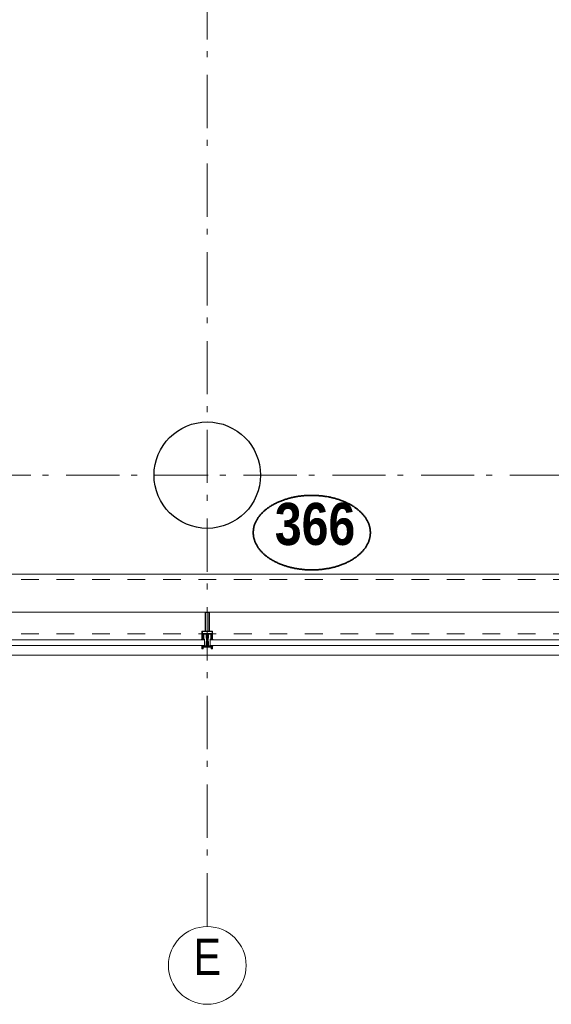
# Model space of a CAD drawing. Header units: millimetres. Extents: x 293454 to 524618, y 211738 to 307297.
# Tile 94 of 152: x 513192 to 515689, y 218048 to 222673. Entities that reach past the tile are written whole.
import ezdxf
from ezdxf.enums import TextEntityAlignment as Align

# ---------------------------------------------------------------- set-up
doc = ezdxf.new("R2010")
doc.units = ezdxf.units.MM
doc.header["$LTSCALE"] = 400
doc.linetypes.add('STYLE_01', pattern=[0.416641, 0.208282, -0.208359])
doc.linetypes.add('STYLE_06', pattern=[1.041641, 0.625, -0.208282, 0.069427, -0.138931])
for name, color, linetype, lineweight in [('Detailaanduiding', 5, 'Continuous', 70), ('mat-beton (ihwg)', 5, 'Continuous', 25), ('mat-glas', 5, 'Continuous', 15), ('None', 7, 'Continuous', 9)]:
    doc.layers.add(name, color=color, linetype=linetype, lineweight=lineweight)
doc.styles.add('Arial Narrow', font='ARIALN.TTF', dxfattribs={"height": 222.25})
doc.styles.add('Arial Narrow (bold)', font='ARIALNB.TTF', dxfattribs={"height": 172.861111})
doc.styles.get("Standard").update_dxf_attribs({"font": 'arial.ttf'})

# ---------------------------------------------------------------- blocks, each defined once
blk = doc.blocks.new('*U454')
at = {"layer": 'None', "color": 8, "linetype": 'Continuous', "lineweight": 9, "flags": 128}
for points in [[(52231.2, -35283), (52231.2, -35283, 0.390793), (52232.8, -35281.7), (52232.8, -35281.7, 0.390793), (52231.6, -35280), (52231.6, -35280, -0.352623), (52230.1, -35278.1), (52230.1, -35271.3), (52230.1, -35271.3, 0.414214), (52229.8, -35271), (52228.5, -35271), (52228, -35271.2), (52228, -35271.2, -0.520293), (52227.7, -35271), (52227.7, -35268.3), (52227.9, -35268.2), (52227.9, -35266.2), (52227.9, -35266.2, -0.577863), (52227.9, -35265.9), (52228, -35265.9), (52228, -35265.9, 0.366605), (52228.3, -35265.7), (52228.3, -35265.7, 0.366605), (52228.1, -35265.3), (52228.1, -35265.3, -0.130834), (52226.8, -35264.3), (52226.8, -35264.3, 0.439074), (52225.3, -35264.3), (52225.3, -35264.3, -0.133252), (52224, -35265.3), (52224, -35265.3, 0.366605), (52223.8, -35265.7), (52223.8, -35265.7, 0.366605), (52224.1, -35265.9), (52224.2, -35265.9), (52224.2, -35265.9, -0.577455), (52224.3, -35266.2), (52224.3, -35268.2), (52224.4, -35268.3), (52224.4, -35271), (52224.4, -35271, -0.52048), (52224.1, -35271.2), (52223.6, -35271), (52221.4, -35271), (52221.4, -35271, 0.414214), (52221.1, -35271.3), (52221.1, -35279.1), (52221.1, -35279.1, -0.255976), (52220.1, -35280.8), (52220.1, -35280.8, 0.749676), (52220.8, -35283), (52224.9, -35283), (52224.9, -35283, 0.414214), (52226.9, -35281), (52226.9, -35281, -0.402808), (52227.3, -35280.5), (52227.3, -35280.5, -0.402808), (52227.9, -35281), (52227.9, -35281, 0.233259), (52228.1, -35281.3), (52231.4, -35281.8), (52231.4, -35281.8, -0.419014), (52231.5, -35281.9), (52231.5, -35281.9, -0.419014), (52231.4, -35282), (52230.1, -35282), (52230.1, -35282, 0.414214), (52229.6, -35282.5), (52229.6, -35282.5, 0.414214), (52230.1, -35283)], [(52225.3, -35280), (52225.3, -35280, -0.552342), (52225.9, -35281.2), (52225.9, -35281.2, -0.263556), (52224.2, -35282.2), (52220.7, -35282.2), (52220.7, -35282.2, -0.437017), (52220.4, -35281.9), (52220.4, -35281.9, -0.437017), (52220.7, -35281.6), (52220.7, -35281.6, 0.396568), (52222.4, -35280.3), (52222.4, -35280.3, -0.418874), (52222.9, -35279.8)], [(52271.1, -35270.8), (52271.1, -35255), (52269.1, -35255), (52223, -35255), (52221.1, -35255), (52221.1, -35270.8), (52223.9, -35270.8), (52223.9, -35266.2), (52223.4, -35266.2), (52223.4, -35264.8), (52223.9, -35264.8), (52223.9, -35262.9), (52224.2, -35262.7), (52224.2, -35258.5), (52224.2, -35258.5, -0.414214), (52225.9, -35256.8), (52225.9, -35256.8), (52225.9, -35256.8, -0.414214), (52227.6, -35258.5), (52227.6, -35262.7), (52227.9, -35262.9), (52227.9, -35264.8), (52228.4, -35264.8), (52228.4, -35266.2), (52227.9, -35266.2), (52227.9, -35270.8), (52229.7, -35270.8), (52229.7, -35258), (52229.7, -35258, -0.414214), (52230.9, -35256.8), (52230.9, -35256.8), (52239.5, -35256.8), (52239.5, -35256.8, -0.414214), (52240.7, -35258), (52240.7, -35275), (52242.1, -35275), (52242.1, -35277.8), (52241.7, -35278.2), (52242.1, -35278.6), (52242.1, -35279.2), (52241.7, -35279.6), (52242.1, -35280), (52242.1, -35280.6), (52241.7, -35281), (52242.1, -35282), (52242.1, -35286.8), (52243.8, -35286.8), (52243.8, -35276), (52243.8, -35276, -0.414214), (52246, -35273.8), (52246.1, -35273.8), (52246.1, -35273.8, -0.414214), (52248.3, -35276), (52248.3, -35286.8), (52250, -35286.8), (52250, -35282), (52250.4, -35281), (52250, -35280.6), (52250, -35280), (52250.4, -35279.6), (52250, -35279.2), (52250, -35278.6), (52250.4, -35278.2), (52250, -35277.8), (52250, -35275), (52251.4, -35275), (52251.4, -35258), (52251.4, -35258, -0.414214), (52252.6, -35256.8), (52252.6, -35256.8), (52261.2, -35256.8), (52261.2, -35256.8, -0.414214), (52262.4, -35258), (52262.4, -35270.8), (52264.3, -35270.8), (52264.3, -35266.2), (52263.8, -35266.2), (52263.8, -35264.8), (52264.3, -35264.8), (52264.3, -35262.9), (52264.5, -35262.7), (52264.5, -35258.5), (52264.5, -35258.5, -0.414214), (52266.2, -35256.8), (52266.2, -35256.8), (52266.2, -35256.8, -0.414214), (52267.9, -35258.5), (52267.9, -35262.7), (52268.2, -35262.9), (52268.2, -35264.8), (52268.7, -35264.8), (52268.7, -35266.2), (52268.2, -35266.2), (52268.2, -35270.8)], [(52223.1, -35274.1), (52223.1, -35274.1, -0.414214), (52223.9, -35273.2), (52223.9, -35273.2, -0.414214), (52224.8, -35274.1), (52224.8, -35277), (52224.8, -35277, -0.414214), (52223.9, -35277.8), (52223.9, -35277.8, -0.414214), (52223.1, -35277)], [(52225.1, -35266, -0.29188), (52225.3, -35265.5), (52225.8, -35265.1), (52225.8, -35265.1, -0.344328), (52226.4, -35265.1), (52226.9, -35265.5), (52226.9, -35265.5, -0.29188), (52227, -35266), (52226.6, -35267.7), (52226.6, -35267.7, -0.348796), (52226.1, -35268.2), (52226.1, -35268.2, -0.348796), (52225.5, -35267.7), (52225.1, -35266)], [(52227.2, -35277.8, -0.414214), (52226.4, -35277), (52226.4, -35274.1), (52226.4, -35274.1, -0.414214), (52227.2, -35273.2), (52227.2, -35273.2, -0.414214), (52228.1, -35274.1), (52228.1, -35277), (52228.1, -35277, -0.414214), (52227.2, -35277.8)], [(52260.9, -35283), (52260.9, -35283, -0.390793), (52259.3, -35281.7), (52259.3, -35281.7, -0.390793), (52260.5, -35280), (52260.5, -35280, 0.352623), (52262.1, -35278.1), (52262.1, -35271.3), (52262.1, -35271.3, -0.414214), (52262.4, -35271), (52263.6, -35271), (52264.1, -35271.2), (52264.1, -35271.2, 0.520293), (52264.4, -35271), (52264.4, -35268.3), (52264.3, -35268.2), (52264.3, -35266.2), (52264.3, -35266.2, 0.577863), (52264.2, -35265.9), (52264.1, -35265.9), (52264.1, -35265.9, -0.366605), (52263.8, -35265.7), (52263.8, -35265.7, -0.366605), (52264, -35265.3), (52264, -35265.3, 0.130834), (52265.3, -35264.3), (52265.3, -35264.3, -0.439074), (52266.8, -35264.3), (52266.8, -35264.3, 0.133252), (52268.1, -35265.3), (52268.1, -35265.3, -0.366605), (52268.3, -35265.7), (52268.3, -35265.7, -0.366605), (52268, -35265.9), (52267.9, -35265.9), (52267.9, -35265.9, 0.577455), (52267.9, -35266.2), (52267.9, -35268.2), (52267.7, -35268.3), (52267.7, -35271), (52267.7, -35271, 0.52048), (52268, -35271.2), (52268.5, -35271), (52270.8, -35271), (52270.8, -35271, -0.414214), (52271.1, -35271.3), (52271.1, -35279.1), (52271.1, -35279.1, 0.255976), (52272, -35280.8), (52272, -35280.8, -0.749676), (52271.3, -35283), (52267.3, -35283), (52267.3, -35283, -0.414214), (52265.3, -35281), (52265.3, -35281, 0.402808), (52264.8, -35280.5), (52264.8, -35280.5, 0.402808), (52264.3, -35281), (52264.3, -35281, -0.233259), (52264, -35281.3), (52260.7, -35281.8), (52260.7, -35281.8, 0.419014), (52260.6, -35281.9), (52260.6, -35281.9, 0.419014), (52260.7, -35282), (52262, -35282), (52262, -35282, -0.414214), (52262.5, -35282.5), (52262.5, -35282.5, -0.414214), (52262, -35283)], [(52264.9, -35277.8, 0.414214), (52265.8, -35277), (52265.8, -35274.1), (52265.8, -35274.1, 0.414214), (52264.9, -35273.2), (52264.9, -35273.2, 0.414214), (52264.1, -35274.1), (52264.1, -35277), (52264.1, -35277, 0.414214), (52264.9, -35277.8)], [(52267, -35266, 0.29188), (52266.9, -35265.5), (52266.4, -35265.1), (52266.4, -35265.1, 0.344328), (52265.8, -35265.1), (52265.3, -35265.5), (52265.3, -35265.5, 0.29188), (52265.1, -35266), (52265.5, -35267.7), (52265.5, -35267.7, 0.348796), (52266.1, -35268.2), (52266.1, -35268.2, 0.348796), (52266.6, -35267.7), (52267, -35266)], [(52266.8, -35280), (52266.8, -35280, 0.552342), (52266.2, -35281.2), (52266.2, -35281.2, 0.263556), (52267.9, -35282.2), (52271.4, -35282.2), (52271.4, -35282.2, 0.437017), (52271.7, -35281.9), (52271.7, -35281.9, 0.437017), (52271.4, -35281.6), (52271.4, -35281.6, -0.396568), (52269.7, -35280.3), (52269.7, -35280.3, 0.418874), (52269.2, -35279.8)], [(52269.1, -35274.1), (52269.1, -35274.1, 0.414214), (52268.2, -35273.2), (52268.2, -35273.2, 0.414214), (52267.4, -35274.1), (52267.4, -35277), (52267.4, -35277, 0.414214), (52268.2, -35277.8), (52268.2, -35277.8, 0.414214), (52269.1, -35277)]]:
    blk.add_lwpolyline(points, format="xyb", close=True, dxfattribs=at)
blk.add_lwpolyline([(52250.1, -35256.8), (52250.1, -35272.5), (52242, -35272.5), (52242, -35256.8)], close=True, dxfattribs=at)
blk = doc.blocks.new('*U455')
at = {"layer": 'None', "color": 7}
blk.add_blockref('*U454', (0, 0), dxfattribs=at)
blk = doc.blocks.new('*U456')
at = {"layer": 'None', "color": 8, "linetype": 'Continuous', "lineweight": 9, "flags": 128}
for points in [[(52236.1, -35153), (52256.1, -35153), (52256.1, -35243), (52271.1, -35243), (52271.1, -35255), (52221.1, -35255), (52221.1, -35243), (52236.1, -35243)], [(52238.1, -35155), (52238.1, -35243), (52254.1, -35243), (52254.1, -35155)], [(52254.1, -35245), (52238.1, -35245), (52223.1, -35245), (52223.1, -35253), (52269.1, -35253), (52269.1, -35245)]]:
    blk.add_lwpolyline(points, close=True, dxfattribs=at)
blk = doc.blocks.new('*U457')
at = {"layer": 'None', "color": 7}
for name in ['*U456', '*U455']:
    blk.add_blockref(name, (0, 0), dxfattribs=at)
blk = doc.blocks.new('*U458')
at = {"layer": 'None', "color": 8, "linetype": 'Continuous', "lineweight": 9}
for p, q in [((52222.1, -35313.1), (52223.1, -35317.1)), ((52244.1, -35313.1), (52222.1, -35313.1)), ((52223.1, -35317.1), (52222.1, -35318.1)), ((52222.1, -35318.1), (52223.1, -35320.1)), ((52223.1, -35320.1), (52224.1, -35321.1)), ((52224.1, -35321.1), (52224.1, -35323.1)), ((52224.1, -35323.1), (52225.1, -35323.1)), ((52225.1, -35316.1), (52226.1, -35315.1)), ((52225.1, -35322.1), (52225.1, -35316.1)), ((52225.1, -35323.1), (52225.1, -35322.1)), ((52226.1, -35315.1), (52266.1, -35315.1)), ((52246.1, -35311.1), (52244.1, -35312.1)), ((52244.1, -35312.1), (52244.1, -35313.1)), ((52247.1, -35312.1), (52246.1, -35311.1)), ((52247.1, -35313.1), (52247.1, -35312.1)), ((52269.1, -35313.1), (52247.1, -35313.1)), ((52266.1, -35315.1), (52266.1, -35316.1)), ((52266.1, -35316.1), (52266.1, -35322.1)), ((52266.1, -35322.1), (52266.1, -35323.1)), ((52266.1, -35323.1), (52267.1, -35323.1)), ((52267.1, -35323.1), (52268.1, -35321.1)), ((52268.1, -35317.1), (52269.1, -35313.1)), ((52269.1, -35318.1), (52268.1, -35317.1)), ((52268.1, -35320.1), (52269.1, -35318.1)), ((52268.1, -35321.1), (52268.1, -35320.1))]:
    blk.add_line(p, q, dxfattribs=at)
at = {"layer": 'None', "color": 8, "linetype": 'Continuous', "lineweight": 9, "flags": 128}
blk.add_lwpolyline([(52269.1, -35313.1), (52247.1, -35313.1), (52247.1, -35312.1), (52246.1, -35311.1), (52244.1, -35312.1), (52244.1, -35313.1), (52222.1, -35313.1), (52223.1, -35317.1), (52223.1, -35317.1), (52223.1, -35317.1), (52222.1, -35318.1), (52222.1, -35318.1), (52223.1, -35320.1), (52224.1, -35321.1), (52224.1, -35323.1), (52225.1, -35323.1), (52225.1, -35323.1), (52225.1, -35322.1), (52225.1, -35316.1), (52226.1, -35315.1), (52266.1, -35315.1), (52266.1, -35316.1), (52266.1, -35322.1), (52266.1, -35323.1), (52267.1, -35323.1), (52267.1, -35323.1), (52268.1, -35321.1), (52268.1, -35320.1), (52269.1, -35318.1), (52269.1, -35318.1), (52268.1, -35317.1), (52268.1, -35317.1), (52268.1, -35317.1)], close=True, dxfattribs=at)
at = {"layer": 'None', "color": 0, "flags": 1}
blk.add_attdef('GRUPPE', (52222.1, -35330.8), '', height=4.23, dxfattribs=at)
blk = doc.blocks.new('*U459')
at = {"layer": 'None', "color": 8, "linetype": 'Continuous', "lineweight": 9}
for p, q in [((52245.1, -35279.1), (52244.1, -35280.1)), ((52244.1, -35280.1), (52244.1, -35281.1)), ((52244.1, -35281.1), (52244.1, -35283.1)), ((52244.1, -35283.1), (52244.1, -35284.1)), ((52244.1, -35284.1), (52244.1, -35286.1)), ((52246.1, -35278.1), (52245.1, -35279.1)), ((52245.1, -35280.1), (52246.1, -35279.1)), ((52245.1, -35282.1), (52245.1, -35280.1)), ((52245.1, -35283.1), (52245.1, -35282.1)), ((52245.1, -35284.1), (52245.1, -35283.1)), ((52245.1, -35286.1), (52245.1, -35284.1)), ((52247.1, -35279.1), (52246.1, -35278.1)), ((52246.1, -35279.1), (52247.1, -35280.1)), ((52248.1, -35280.1), (52247.1, -35279.1)), ((52247.1, -35280.1), (52247.1, -35282.1)), ((52247.1, -35282.1), (52247.1, -35283.1)), ((52247.1, -35283.1), (52247.1, -35284.1)), ((52247.1, -35284.1), (52247.1, -35286.1)), ((52248.1, -35281.1), (52248.1, -35280.1)), ((52248.1, -35283.1), (52248.1, -35281.1)), ((52248.1, -35284.1), (52248.1, -35283.1)), ((52248.1, -35286.1), (52248.1, -35284.1)), ((52243.1, -35291.1), (52241.1, -35291.1)), ((52241.1, -35291.1), (52241.1, -35308.1)), ((52241.1, -35308.1), (52241.1, -35309.1)), ((52241.1, -35309.1), (52242.1, -35309.1)), ((52242.1, -35293.1), (52243.1, -35293.1)), ((52242.1, -35296.1), (52242.1, -35293.1)), ((52243.1, -35297.1), (52242.1, -35296.1)), ((52242.1, -35303.1), (52243.1, -35302.1)), ((52242.1, -35307.1), (52242.1, -35303.1)), ((52243.1, -35307.1), (52242.1, -35307.1)), ((52242.1, -35309.1), (52243.1, -35309.1)), ((52244.1, -35290.1), (52243.1, -35291.1)), ((52243.1, -35293.1), (52245.1, -35293.1)), ((52243.1, -35296.1), (52243.1, -35297.1)), ((52244.1, -35296.1), (52243.1, -35296.1)), ((52243.1, -35302.1), (52245.1, -35300.1)), ((52243.1, -35308.1), (52243.1, -35307.1)), ((52243.1, -35309.1), (52243.1, -35308.1)), ((52244.1, -35286.1), (52244.1, -35288.1)), ((52244.1, -35288.1), (52244.1, -35289.1)), ((52244.1, -35289.1), (52244.1, -35290.1)), ((52246.1, -35295.1), (52244.1, -35296.1)), ((52245.1, -35288.1), (52245.1, -35286.1)), ((52245.1, -35290.1), (52245.1, -35288.1)), ((52246.1, -35291.1), (52245.1, -35290.1)), ((52245.1, -35293.1), (52246.1, -35292.1)), ((52245.1, -35300.1), (52247.1, -35300.1)), ((52247.1, -35290.1), (52246.1, -35291.1)), ((52246.1, -35292.1), (52248.1, -35293.1)), ((52248.1, -35296.1), (52246.1, -35295.1)), ((52247.1, -35286.1), (52247.1, -35287.1)), ((52247.1, -35287.1), (52247.1, -35288.1)), ((52247.1, -35288.1), (52247.1, -35290.1)), ((52247.1, -35300.1), (52249.1, -35302.1)), ((52248.1, -35288.1), (52248.1, -35286.1)), ((52248.1, -35289.1), (52248.1, -35288.1)), ((52248.1, -35290.1), (52248.1, -35289.1)), ((52249.1, -35291.1), (52248.1, -35290.1)), ((52248.1, -35293.1), (52249.1, -35293.1)), ((52249.1, -35296.1), (52248.1, -35296.1)), ((52251.1, -35291.1), (52249.1, -35291.1)), ((52249.1, -35293.1), (52250.1, -35293.1)), ((52249.1, -35297.1), (52249.1, -35296.1)), ((52250.1, -35296.1), (52249.1, -35297.1)), ((52249.1, -35302.1), (52250.1, -35303.1)), ((52249.1, -35307.1), (52249.1, -35308.1)), ((52250.1, -35307.1), (52249.1, -35307.1)), ((52249.1, -35308.1), (52249.1, -35309.1)), ((52249.1, -35309.1), (52250.1, -35309.1)), ((52250.1, -35293.1), (52250.1, -35296.1)), ((52250.1, -35303.1), (52250.1, -35307.1)), ((52250.1, -35309.1), (52251.1, -35309.1)), ((52251.1, -35308.1), (52251.1, -35291.1)), ((52251.1, -35309.1), (52251.1, -35308.1))]:
    blk.add_line(p, q, dxfattribs=at)
at = {"layer": 'None', "color": 8, "linetype": 'Continuous', "lineweight": 9, "flags": 128}
for points in [[(52241.1, -35291.1), (52241.1, -35308.1), (52241.1, -35309.1), (52242.1, -35309.1), (52243.1, -35309.1), (52243.1, -35308.1), (52243.1, -35307.1), (52243.1, -35307.1), (52242.1, -35307.1), (52242.1, -35303.1), (52243.1, -35302.1), (52245.1, -35300.1), (52247.1, -35300.1), (52249.1, -35302.1), (52250.1, -35303.1), (52250.1, -35307.1), (52249.1, -35307.1), (52249.1, -35307.1), (52249.1, -35308.1), (52249.1, -35309.1), (52250.1, -35309.1), (52251.1, -35309.1), (52251.1, -35308.1), (52251.1, -35291.1), (52249.1, -35291.1), (52248.1, -35290.1), (52248.1, -35289.1), (52248.1, -35288.1), (52248.1, -35286.1), (52248.1, -35284.1), (52248.1, -35284.1), (52248.1, -35284.1), (52248.1, -35283.1), (52248.1, -35281.1), (52248.1, -35280.1), (52247.1, -35279.1), (52247.1, -35279.1), (52246.1, -35278.1), (52245.1, -35279.1), (52245.1, -35279.1), (52244.1, -35280.1), (52244.1, -35281.1), (52244.1, -35283.1), (52244.1, -35284.1), (52244.1, -35284.1), (52244.1, -35284.1), (52244.1, -35286.1), (52244.1, -35288.1), (52244.1, -35289.1), (52244.1, -35290.1), (52243.1, -35291.1)], [(52249.1, -35293.1), (52250.1, -35293.1), (52250.1, -35296.1), (52249.1, -35297.1), (52249.1, -35297.1), (52249.1, -35296.1), (52248.1, -35296.1), (52246.1, -35295.1), (52244.1, -35296.1), (52243.1, -35296.1), (52243.1, -35297.1), (52242.1, -35296.1), (52242.1, -35293.1), (52243.1, -35293.1), (52245.1, -35293.1), (52246.1, -35292.1), (52248.1, -35293.1)]]:
    blk.add_lwpolyline(points, close=True, dxfattribs=at)
blk.add_lwpolyline([(52247.1, -35290.1), (52246.1, -35291.1), (52245.1, -35290.1), (52245.1, -35288.1), (52245.1, -35288.1), (52245.1, -35286.1), (52245.1, -35284.1), (52245.1, -35283.1), (52245.1, -35283.1), (52245.1, -35282.1), (52245.1, -35282.1), (52245.1, -35280.1), (52246.1, -35279.1), (52247.1, -35280.1), (52247.1, -35282.1), (52247.1, -35282.1), (52247.1, -35283.1), (52247.1, -35283.1), (52247.1, -35284.1), (52247.1, -35286.1), (52247.1, -35287.1), (52247.1, -35287.1), (52247.1, -35288.1), (52247.1, -35288.1), (52247.1, -35290.1)], dxfattribs=at)
at = {"layer": 'None', "color": 0, "flags": 1}
blk.add_attdef('GRUPPE', (52241.1, -35316.8), '', height=4.23, dxfattribs=at)
blk = doc.blocks.new('*U460')
at = {"layer": 'None', "color": 8, "linetype": 'Continuous', "lineweight": 9}
for p, q in [((52219.1, -35310.1), (52221.1, -35310.1)), ((52219.1, -35311.1), (52219.1, -35310.1)), ((52220.1, -35311.1), (52219.1, -35311.1)), ((52221.1, -35312.1), (52220.1, -35311.1)), ((52221.1, -35310.1), (52222.1, -35311.1)), ((52221.1, -35313.1), (52221.1, -35312.1)), ((52244.1, -35313.1), (52221.1, -35313.1)), ((52222.1, -35311.1), (52223.1, -35311.1)), ((52223.1, -35311.1), (52224.1, -35310.1)), ((52224.1, -35310.1), (52225.1, -35311.1)), ((52225.1, -35311.1), (52226.1, -35310.1)), ((52226.1, -35310.1), (52227.1, -35311.1)), ((52227.1, -35311.1), (52228.1, -35310.1)), ((52228.1, -35310.1), (52229.1, -35310.1)), ((52229.1, -35310.1), (52229.1, -35311.1)), ((52229.1, -35311.1), (52230.1, -35311.1)), ((52230.1, -35310.1), (52231.1, -35310.1)), ((52230.1, -35311.1), (52230.1, -35310.1)), ((52231.1, -35310.1), (52231.1, -35311.1)), ((52231.1, -35311.1), (52232.1, -35311.1)), ((52232.1, -35310.1), (52233.1, -35310.1)), ((52232.1, -35311.1), (52232.1, -35310.1)), ((52233.1, -35310.1), (52235.1, -35311.1)), ((52235.1, -35311.1), (52241.1, -35311.1)), ((52241.1, -35311.1), (52243.1, -35311.1)), ((52242.1, -35305.1), (52243.1, -35305.1)), ((52243.1, -35306.1), (52242.1, -35305.1)), ((52243.1, -35305.1), (52245.1, -35302.1)), ((52244.1, -35306.1), (52243.1, -35306.1)), ((52243.1, -35310.1), (52244.1, -35308.1)), ((52243.1, -35311.1), (52243.1, -35310.1)), ((52244.1, -35308.1), (52244.1, -35306.1)), ((52245.1, -35312.1), (52244.1, -35313.1)), ((52245.1, -35302.1), (52246.1, -35302.1)), ((52246.1, -35303.1), (52245.1, -35304.1)), ((52245.1, -35304.1), (52245.1, -35308.1)), ((52245.1, -35308.1), (52246.1, -35309.1)), ((52246.1, -35311.1), (52245.1, -35312.1)), ((52246.1, -35302.1), (52247.1, -35302.1)), ((52247.1, -35304.1), (52246.1, -35303.1)), ((52246.1, -35309.1), (52247.1, -35308.1)), ((52247.1, -35312.1), (52246.1, -35311.1)), ((52247.1, -35302.1), (52249.1, -35305.1)), ((52247.1, -35308.1), (52247.1, -35304.1)), ((52248.1, -35313.1), (52247.1, -35312.1)), ((52248.1, -35306.1), (52248.1, -35308.1)), ((52249.1, -35306.1), (52248.1, -35306.1)), ((52248.1, -35308.1), (52249.1, -35310.1)), ((52271.1, -35313.1), (52248.1, -35313.1)), ((52250.1, -35305.1), (52249.1, -35306.1)), ((52249.1, -35305.1), (52250.1, -35305.1)), ((52249.1, -35310.1), (52249.1, -35311.1)), ((52249.1, -35311.1), (52251.1, -35311.1)), ((52251.1, -35311.1), (52257.1, -35311.1)), ((52257.1, -35311.1), (52259.1, -35310.1)), ((52259.1, -35310.1), (52260.1, -35310.1)), ((52260.1, -35310.1), (52260.1, -35311.1)), ((52260.1, -35311.1), (52261.1, -35311.1)), ((52261.1, -35310.1), (52262.1, -35310.1)), ((52261.1, -35311.1), (52261.1, -35310.1)), ((52262.1, -35310.1), (52262.1, -35311.1)), ((52262.1, -35311.1), (52263.1, -35311.1)), ((52263.1, -35310.1), (52264.1, -35310.1)), ((52263.1, -35311.1), (52263.1, -35310.1)), ((52264.1, -35310.1), (52265.1, -35311.1)), ((52265.1, -35311.1), (52266.1, -35310.1)), ((52266.1, -35310.1), (52267.1, -35311.1)), ((52267.1, -35311.1), (52268.1, -35310.1)), ((52268.1, -35310.1), (52269.1, -35311.1)), ((52269.1, -35311.1), (52271.1, -35310.1)), ((52271.1, -35310.1), (52273.1, -35310.1)), ((52272.1, -35311.1), (52271.1, -35313.1)), ((52273.1, -35311.1), (52272.1, -35311.1)), ((52273.1, -35310.1), (52273.1, -35311.1))]:
    blk.add_line(p, q, dxfattribs=at)
at = {"layer": 'None', "color": 8, "linetype": 'Continuous', "lineweight": 9, "flags": 128}
blk.add_lwpolyline([(52221.1, -35313.1), (52221.1, -35312.1), (52220.1, -35311.1), (52219.1, -35311.1), (52219.1, -35310.1), (52219.1, -35310.1), (52219.1, -35310.1), (52219.1, -35310.1), (52219.1, -35310.1), (52219.1, -35310.1), (52221.1, -35310.1), (52222.1, -35311.1), (52223.1, -35311.1), (52224.1, -35310.1), (52224.1, -35310.1), (52224.1, -35310.1), (52224.1, -35310.1), (52224.1, -35310.1), (52225.1, -35311.1), (52225.1, -35311.1), (52225.1, -35311.1), (52225.1, -35311.1), (52225.1, -35311.1), (52226.1, -35310.1), (52226.1, -35310.1), (52226.1, -35310.1), (52226.1, -35310.1), (52226.1, -35310.1), (52227.1, -35311.1), (52227.1, -35311.1), (52227.1, -35311.1), (52227.1, -35311.1), (52228.1, -35310.1), (52228.1, -35310.1), (52228.1, -35310.1), (52228.1, -35310.1), (52229.1, -35310.1), (52229.1, -35311.1), (52229.1, -35311.1), (52230.1, -35311.1), (52230.1, -35311.1), (52230.1, -35310.1), (52230.1, -35310.1), (52230.1, -35310.1), (52231.1, -35310.1), (52231.1, -35310.1), (52231.1, -35311.1), (52231.1, -35311.1), (52232.1, -35311.1), (52232.1, -35311.1), (52232.1, -35311.1), (52232.1, -35310.1), (52232.1, -35310.1), (52233.1, -35310.1), (52233.1, -35310.1), (52233.1, -35310.1), (52233.1, -35310.1), (52235.1, -35311.1), (52241.1, -35311.1), (52243.1, -35311.1), (52243.1, -35310.1), (52244.1, -35308.1), (52244.1, -35306.1), (52244.1, -35306.1), (52244.1, -35306.1), (52243.1, -35306.1), (52243.1, -35306.1), (52242.1, -35305.1), (52243.1, -35305.1), (52245.1, -35302.1), (52246.1, -35302.1), (52247.1, -35302.1), (52249.1, -35305.1), (52250.1, -35305.1), (52249.1, -35306.1), (52249.1, -35306.1), (52248.1, -35306.1), (52248.1, -35306.1), (52248.1, -35306.1), (52248.1, -35308.1), (52249.1, -35310.1), (52249.1, -35311.1), (52251.1, -35311.1), (52257.1, -35311.1), (52259.1, -35310.1), (52259.1, -35310.1), (52259.1, -35310.1), (52259.1, -35310.1), (52260.1, -35310.1), (52260.1, -35310.1), (52260.1, -35311.1), (52260.1, -35311.1), (52260.1, -35311.1), (52261.1, -35311.1), (52261.1, -35310.1), (52261.1, -35310.1), (52262.1, -35310.1), (52262.1, -35310.1), (52262.1, -35310.1), (52262.1, -35311.1), (52262.1, -35311.1), (52263.1, -35311.1), (52263.1, -35311.1), (52263.1, -35310.1), (52264.1, -35310.1), (52264.1, -35310.1), (52264.1, -35310.1), (52264.1, -35310.1), (52265.1, -35311.1), (52265.1, -35311.1), (52265.1, -35311.1), (52265.1, -35311.1), (52265.1, -35311.1), (52266.1, -35310.1), (52266.1, -35310.1), (52266.1, -35310.1), (52266.1, -35310.1), (52266.1, -35310.1), (52267.1, -35311.1), (52267.1, -35311.1), (52267.1, -35311.1), (52267.1, -35311.1), (52267.1, -35311.1), (52268.1, -35310.1), (52268.1, -35310.1), (52268.1, -35310.1), (52268.1, -35310.1), (52268.1, -35310.1), (52269.1, -35311.1), (52269.1, -35311.1), (52271.1, -35310.1), (52273.1, -35310.1), (52273.1, -35310.1), (52273.1, -35310.1), (52273.1, -35310.1), (52273.1, -35310.1), (52273.1, -35310.1), (52273.1, -35311.1), (52272.1, -35311.1), (52271.1, -35313.1), (52248.1, -35313.1), (52248.1, -35313.1), (52247.1, -35312.1), (52246.1, -35311.1), (52245.1, -35312.1), (52244.1, -35313.1), (52244.1, -35313.1), (52221.1, -35313.1)], dxfattribs=at)
blk.add_lwpolyline([(52247.1, -35304.1), (52246.1, -35303.1), (52245.1, -35304.1), (52245.1, -35308.1), (52246.1, -35309.1), (52247.1, -35308.1)], close=True, dxfattribs=at)
at = {"layer": 'None', "color": 0, "flags": 1}
blk.add_attdef('GRUPPE', (52219.1, -35320.8), '', height=4.23, dxfattribs=at)
blk = doc.blocks.new('*U461')
at = {"layer": 'None', "color": 8, "linetype": 'Continuous', "lineweight": 9}
for p, q in [((52221.1, -35325.1), (52221.1, -35313.1)), ((52221.1, -35313.1), (52222.1, -35313.1)), ((52227.1, -35325.1), (52221.1, -35325.1)), ((52222.1, -35313.1), (52223.1, -35317.1)), ((52223.1, -35317.1), (52222.1, -35318.1)), ((52222.1, -35318.1), (52222.1, -35324.1)), ((52222.1, -35324.1), (52226.1, -35324.1)), ((52226.1, -35316.1), (52265.1, -35316.1)), ((52226.1, -35324.1), (52226.1, -35316.1)), ((52227.1, -35317.1), (52227.1, -35325.1)), ((52264.1, -35317.1), (52227.1, -35317.1)), ((52264.1, -35325.1), (52264.1, -35317.1)), ((52271.1, -35325.1), (52264.1, -35325.1)), ((52265.1, -35316.1), (52265.1, -35324.1)), ((52265.1, -35324.1), (52270.1, -35324.1)), ((52269.1, -35317.1), (52270.1, -35313.1)), ((52270.1, -35317.1), (52269.1, -35317.1)), ((52270.1, -35313.1), (52271.1, -35313.1)), ((52270.1, -35324.1), (52270.1, -35317.1)), ((52271.1, -35313.1), (52271.1, -35325.1))]:
    blk.add_line(p, q, dxfattribs=at)
blk.add_lwpolyline([(52221.1, -35313.1), (52222.1, -35313.1), (52223.1, -35317.1), (52222.1, -35318.1), (52222.1, -35324.1), (52226.1, -35324.1), (52226.1, -35316.1), (52265.1, -35316.1), (52265.1, -35324.1), (52270.1, -35324.1), (52270.1, -35317.1), (52269.1, -35317.1), (52270.1, -35313.1), (52271.1, -35313.1), (52271.1, -35325.1), (52264.1, -35325.1), (52264.1, -35317.1), (52227.1, -35317.1), (52227.1, -35325.1), (52221.1, -35325.1)], close=True, dxfattribs=at)
at = {"layer": 'None', "color": 3}
for name in ['*U459', '*U460', '*U458']:
    blk.add_blockref(name, (0, 0), dxfattribs=at)
blk = doc.blocks.new('*U462')
at = {"layer": 'None', "color": 7}
for name in ['*U457', '*U461']:
    blk.add_blockref(name, (0, 0), dxfattribs=at)
blk = doc.blocks.new('*U535')
at = {"layer": 'mat-glas', "color": 140, "linetype": 'Continuous', "lineweight": 15}
for points in [[(52233.1, -35310), (50459.1, -35310), (50459.1, -35283), (52233.1, -35283)], [(52259.1, -35310), (54033.1, -35310), (54033.1, -35283), (52259.1, -35283)]]:
    blk.add_lwpolyline(points, close=True, dxfattribs=at)
at = {"layer": 'None', "color": 43, "linetype": 'Continuous', "lineweight": 9}
for p, q in [((58111.1, -34975.5), (43205.4, -34975.5)), ((58491.1, -35355.5), (43205.4, -35355.5))]:
    blk.add_line(p, q, dxfattribs=at)
at = {"layer": 'None', "color": 8, "linetype": 'Continuous', "lineweight": 5}
blk.add_line((43269.9, -35153), (58279.1, -35153), dxfattribs=at)
at = {"layer": 'None', "color": 8, "linetype": 'STYLE_01', "lineweight": 5}
for points in [[(43205.4, -35000), (58136.1, -35000), (58136.1, -20069.5)], [(43205.4, -35255), (58391.1, -35255), (58391.1, -20069.5)]]:
    blk.add_lwpolyline(points, dxfattribs=at)
at = {"layer": 'None', "color": 7}
blk.add_blockref('*U462', (0, 0), dxfattribs=at)
blk = doc.blocks.new('Kolom O 500')
at = {"layer": 'mat-beton (ihwg)', "lineweight": 25}
blk.add_circle((0, 0), 250, dxfattribs=at)
blk = doc.blocks.new('Detail')
at = {"layer": 'Detailaanduiding', "color": 1, "linetype": 'Continuous', "lineweight": 35}
blk.add_open_spline([(-134.1, 153.9), (-70.3, 177.4), (77, 177.4), (140.9, 153.9), (204.7, 130.5), (241.5, 89.9), (278.4, 49.3), (278.4, 2.4), (278.4, -44.5), (241.5, -85.1), (204.7, -125.7), (140.9, -149.2), (77, -172.6), (-70.3, -172.6), (-134.1, -149.2), (-198, -125.7), (-234.8, -85.1), (-271.6, -44.5), (-271.6, 2.4), (-271.6, 49.3), (-234.8, 89.9), (-198, 130.5), (-134.1, 153.9)], degree=2, knots=[0, 0, 0, 0.097932, 0.195864, 0.195864, 0.280023, 0.280023, 0.347931, 0.347931, 0.415846, 0.415846, 0.5, 0.5, 0.597932, 0.695864, 0.695864, 0.780023, 0.780023, 0.847931, 0.847931, 0.915846, 0.915846, 1, 1, 1], dxfattribs=at)
at = {"layer": 'Detailaanduiding', "style": 'Arial Narrow (bold)'}
blk.add_attdef('Detail', text='', height=197.6, dxfattribs=at).set_placement((-170.2, 142.2), align=Align.TOP_LEFT)
at = {"layer": 'None', "color": 0, "flags": 1}
blk.add_attdef('Fragment', (-271.6, -528.2), '', height=197.6, dxfattribs=at)
blk = doc.blocks.new('*U1659')
at = {"layer": 'None', "color": 43, "linetype": 'Continuous', "lineweight": 9}
blk.add_circle((52246.1, -36812.6), 182.6, dxfattribs=at)
at = {"layer": 'None', "color": 43, "insert": (52246.1, -36687.7), "char_height": 169.3, "width": 160.91, "attachment_point": 2, "style": 'Arial Narrow'}
blk.add_mtext('E', dxfattribs=at)

msp = doc.modelspace()

# ---------------------------------------------------------------- linework, layer by layer
at = {"layer": 'None', "color": 43, "linetype": 'STYLE_06', "lineweight": 9}
for p, q in [((514072.84062, 218413.5115), (514072.84062, 250659.14536)), ((524076.78125, 220533.5115), (490356.88062, 220533.5115))]:
    msp.add_line(p, q, dxfattribs=at)

# ---------------------------------------------------------------- block references
at = {"layer": 'Detailaanduiding', "color": 7}
msp.add_blockref('Detail', (514560.48454, 220261.14856), dxfattribs=at).add_auto_attribs({'Detail': '366'})
at = {"layer": 'None', "color": 7}
for name, p in [('*U535', (461826.78125, 255043.5115)), ('Kolom O 500', (514072.84062, 220533.5115)), ('*U1659', (461826.78125, 255043.5115))]:
    msp.add_blockref(name, p, dxfattribs=at)

doc.saveas('drawing.dxf')
